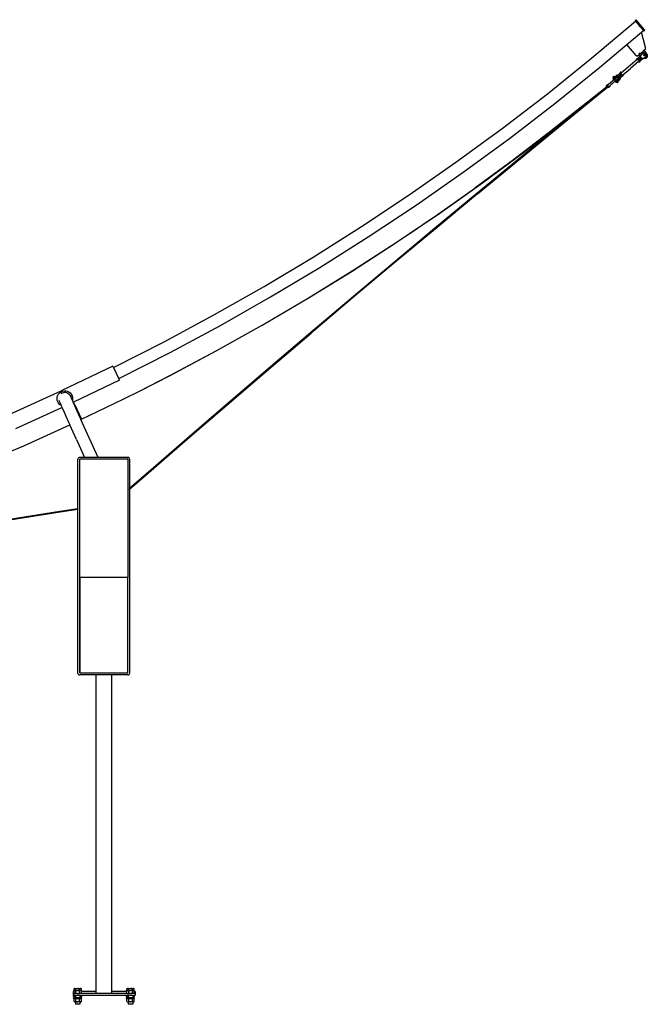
# Model space of a CAD drawing. Extents: x -130 to 110, y -97 to 93.
# Tile 5 of 5: x -12 to 110, y -97 to 93. Entities that reach past the tile are written whole.
import ezdxf

# ---------------------------------------------------------------- set-up
doc = ezdxf.new("R2010")
doc.units = 0
doc.header["$MEASUREMENT"] = 0
doc.layers.get('0').update_dxf_attribs({"linetype": 'CONTINUOUS'})

msp = doc.modelspace()

# ---------------------------------------------------------------- linework, layer by layer
for p, q in [((107.25, 93.07), (107.45, 93.23)), ((107.45, 93.23), (107.46, 93.21)), ((109.09, 91.28), (107.46, 93.21)), ((98.91, 85.84), (107.34, 92.96)), ((107.27, 93.05), (107.25, 93.07)), ((107.27, 93.05), (107.32, 92.99)), ((107.34, 92.96), (107.32, 92.99)), ((107.32, 92.99), (107.32, 92.99)), ((107.34, 92.96), (107.4, 92.9)), ((107.4, 92.9), (107.4, 92.89)), ((107.4, 92.89), (107.47, 92.81)), ((107.47, 92.81), (107.51, 92.77)), ((107.51, 92.77), (107.57, 92.7)), ((107.57, 92.7), (107.63, 92.62)), ((107.63, 92.62), (107.68, 92.56)), ((107.68, 92.56), (107.78, 92.45)), ((107.78, 92.45), (107.82, 92.4)), ((107.82, 92.4), (107.94, 92.25)), ((107.94, 92.25), (107.96, 92.23)), ((108.26, 91.88), (107.96, 92.23)), ((108.26, 91.88), (108.28, 91.86)), ((108.28, 91.86), (108.4, 91.71)), ((108.4, 91.71), (108.44, 91.67)), ((108.44, 91.67), (108.54, 91.55)), ((108.54, 91.55), (108.59, 91.49)), ((108.59, 91.49), (108.65, 91.41)), ((108.65, 91.41), (108.72, 91.34)), ((108.72, 91.34), (108.75, 91.3)), ((108.75, 91.3), (108.82, 91.22)), ((109.09, 91.28), (109.14, 91.22)), ((105.66, 88.46), (108.48, 90.83)), ((108.48, 90.83), (108.87, 91.16)), ((108.48, 90.82), (108.88, 91.15)), ((108.48, 90.82), (108.88, 91.15)), ((108.48, 90.82), (108.48, 90.83)), ((109.29, 87.84), (108.48, 90.82)), ((108.82, 91.22), (108.82, 91.21)), ((108.88, 91.15), (108.82, 91.21)), ((108.9, 91.12), (108.88, 91.15)), ((108.95, 91.06), (108.9, 91.12)), ((108.9, 91.12), (108.9, 91.12)), ((108.95, 91.06), (108.97, 91.04)), ((108.97, 91.04), (109.16, 91.2)), ((109.14, 91.22), (109.16, 91.2)), ((100.42, 84.01), (105.67, 88.45)), ((105.67, 88.45), (105.66, 88.46)), ((107.47, 86.32), (105.67, 88.45)), ((108.99, 87.29), (109.17, 87.45)), ((109.17, 87.45), (109.2, 87.47)), ((109.2, 87.47), (109.22, 87.5)), ((109.22, 87.5), (109.24, 87.53)), ((109.24, 87.53), (109.26, 87.56)), ((109.26, 87.56), (109.28, 87.59)), ((109.28, 87.59), (109.29, 87.63)), ((109.3, 87.8), (109.29, 87.84)), ((109.29, 87.63), (109.3, 87.66)), ((109.3, 87.77), (109.3, 87.8)), ((109.31, 87.73), (109.3, 87.77)), ((109.3, 87.69), (109.31, 87.73)), ((109.3, 87.66), (109.3, 87.69)), ((90.32, 78.93), (98.91, 85.84)), ((107.47, 86.32), (107.49, 86.3)), ((107.49, 86.3), (107.52, 86.28)), ((107.98, 85.88), (107.51, 85.69)), ((107.52, 85.68), (107.51, 85.69)), ((107.52, 86.28), (107.54, 86.26)), ((107.52, 85.68), (107.65, 85.52)), ((107.54, 86.26), (107.57, 86.25)), ((107.57, 86.25), (107.6, 86.24)), ((107.6, 86.24), (107.63, 86.24)), ((107.63, 86.24), (107.66, 86.24)), ((107.77, 85.62), (107.65, 85.52)), ((107.66, 86.24), (107.69, 86.24)), ((107.69, 86.24), (107.72, 86.25)), ((107.72, 86.25), (107.75, 86.26)), ((107.75, 86.26), (107.78, 86.27)), ((107.88, 85.71), (107.77, 85.62)), ((108.07, 85.26), (107.77, 85.62)), ((107.78, 86.27), (107.8, 86.29)), ((107.8, 86.29), (108.09, 86.53)), ((107.87, 85.69), (107.9, 85.71)), ((107.89, 85.72), (107.88, 85.71)), ((107.9, 85.71), (107.89, 85.72)), ((108.18, 85.38), (107.9, 85.71)), ((107.97, 85.77), (107.99, 85.79)), ((107.98, 85.96), (107.99, 85.97)), ((107.99, 85.95), (107.98, 85.96)), ((107.98, 85.87), (107.98, 85.88)), ((108, 85.88), (107.98, 85.88)), ((107.98, 85.87), (108.02, 85.82)), ((108, 85.98), (107.99, 85.97)), ((107.99, 85.95), (108.05, 85.88)), ((108.16, 86.11), (108, 85.98)), ((108.05, 85.89), (108, 85.98)), ((108.05, 85.87), (108, 85.88)), ((108.02, 85.82), (108.03, 85.82)), ((108.02, 85.82), (108.03, 85.81)), ((108.03, 85.81), (108.03, 85.81)), ((108.26, 85.54), (108.03, 85.81)), ((108.17, 86.63), (108.04, 86.79)), ((108.04, 85.83), (108.07, 85.85)), ((108.05, 85.89), (108.08, 85.86)), ((108.05, 85.89), (108.05, 85.89)), ((108.05, 85.88), (108.07, 85.86)), ((108.07, 85.85), (108.05, 85.87)), ((108.2, 86.66), (108.06, 86.82)), ((108.19, 86.65), (108.06, 86.81)), ((108.21, 86.66), (108.07, 86.82)), ((108.07, 85.86), (108.08, 85.85)), ((108.07, 85.85), (108.07, 85.85)), ((108.08, 85.86), (108.07, 85.86)), ((108.07, 85.85), (108.07, 85.86)), ((108.07, 85.86), (108.08, 85.86)), ((108.08, 85.85), (108.07, 85.85)), ((108.07, 85.85), (108.07, 85.85)), ((108.21, 86.67), (108.08, 86.83)), ((108.09, 85.86), (108.08, 85.86)), ((108.08, 85.86), (108.08, 85.86)), ((108.08, 85.86), (108.08, 85.85)), ((108.08, 85.86), (108.08, 85.86)), ((108.08, 85.85), (108.08, 85.85)), ((108.08, 85.85), (108.09, 85.84)), ((108.09, 85.84), (108.08, 85.85)), ((108.08, 85.82), (108.08, 85.82)), ((108.17, 86.6), (108.09, 86.53)), ((108.33, 86.24), (108.09, 86.53)), ((108.09, 86.53), (108.09, 86.53)), ((108.09, 85.84), (108.1, 85.83)), ((108.09, 85.83), (108.09, 85.83)), ((108.09, 85.79), (108.1, 85.79)), ((108.1, 85.83), (108.1, 85.83)), ((108.1, 85.83), (108.1, 85.83)), ((108.12, 85.81), (108.1, 85.83)), ((108.11, 85.8), (108.11, 85.81)), ((108.16, 85.77), (108.12, 85.81)), ((108.16, 85.76), (108.12, 85.81)), ((108.22, 86.67), (108.15, 86.62)), ((108.15, 86.62), (108.15, 86.62)), ((108.16, 86.11), (108.17, 86.12)), ((108.24, 86.05), (108.16, 86.11)), ((108.23, 85.71), (108.16, 85.77)), ((108.16, 85.76), (108.18, 85.73)), ((108.16, 85.72), (108.16, 85.71)), ((108.17, 86.12), (108.18, 86.13)), ((108.17, 85.73), (108.18, 85.73)), ((108.19, 86.12), (108.18, 86.13)), ((108.18, 85.73), (108.18, 85.73)), ((108.18, 85.73), (108.21, 85.69)), ((108.25, 86.05), (108.19, 86.12)), ((108.19, 85.67), (108.2, 85.67)), ((108.22, 85.68), (108.21, 85.69)), ((108.27, 85.62), (108.21, 85.69)), ((108.21, 85.69), (108.21, 85.69)), ((108.22, 86.67), (108.22, 86.67)), ((108.31, 86.72), (108.23, 86.66)), ((108.23, 85.71), (108.39, 85.84)), ((108.28, 85.62), (108.23, 85.71)), ((108.26, 86.02), (108.24, 86.05)), ((108.27, 86.02), (108.25, 86.05)), ((108.25, 85.64), (108.25, 85.65)), ((108.26, 86.02), (108.27, 86.02)), ((108.27, 86.02), (108.26, 86.02)), ((108.26, 85.59), (108.27, 85.58)), ((108.29, 85.51), (108.26, 85.54)), ((108.27, 86.02), (108.33, 86.08)), ((108.27, 86.02), (108.27, 86.02)), ((108.29, 86), (108.27, 86.02)), ((108.27, 86.02), (108.27, 86.02)), ((108.27, 86.02), (108.27, 86.02)), ((108.27, 86.02), (108.29, 86)), ((108.27, 85.62), (108.29, 85.61)), ((108.32, 85.57), (108.28, 85.62)), ((108.29, 85.6), (108.28, 85.6)), ((108.31, 86.22), (108.29, 86.19)), ((108.29, 86.19), (108.3, 86.14)), ((108.29, 85.99), (108.29, 86)), ((108.29, 85.99), (108.34, 85.92)), ((108.31, 85.97), (108.29, 85.99)), ((108.29, 85.61), (108.32, 85.57)), ((108.3, 85.55), (108.29, 85.55)), ((108.3, 86.14), (108.32, 86.09)), ((108.31, 86.72), (108.76, 87.1)), ((108.31, 86.72), (108.53, 86.47)), ((108.31, 86.72), (108.31, 86.72)), ((108.33, 86.24), (108.31, 86.22)), ((108.31, 85.97), (108.31, 85.97)), ((108.35, 85.93), (108.31, 85.97)), ((108.31, 85.57), (108.31, 85.57)), ((108.32, 86.09), (108.33, 86.08)), ((108.32, 85.57), (108.32, 85.57)), ((108.33, 85.56), (108.32, 85.57)), ((108.53, 86.47), (108.33, 86.24)), ((108.33, 86.08), (108.61, 85.74)), ((108.33, 85.56), (108.33, 85.56)), ((108.33, 85.55), (108.33, 85.56)), ((108.33, 85.55), (108.34, 85.55)), ((108.34, 85.54), (108.33, 85.54)), ((108.34, 85.92), (108.39, 85.84)), ((108.34, 85.55), (108.34, 85.54)), ((108.34, 85.54), (108.35, 85.53)), ((108.35, 85.53), (108.34, 85.54)), ((108.37, 85.9), (108.35, 85.93)), ((108.35, 85.53), (108.36, 85.53)), ((108.36, 85.53), (108.36, 85.53)), ((108.37, 85.53), (108.36, 85.53)), ((108.37, 85.9), (108.41, 85.85)), ((108.39, 85.84), (108.47, 85.78)), ((108.45, 85.81), (108.41, 85.85)), ((108.45, 85.81), (108.45, 85.81)), ((108.45, 85.8), (108.45, 85.81)), ((108.47, 85.78), (108.45, 85.8)), ((108.62, 85.57), (108.46, 85.44)), ((108.48, 85.77), (108.47, 85.78)), ((108.47, 85.78), (108.51, 85.74)), ((108.48, 85.77), (108.48, 85.77)), ((108.51, 85.74), (108.48, 85.77)), ((108.52, 85.72), (108.51, 85.74)), ((108.53, 85.71), (108.52, 85.72)), ((108.75, 86.72), (108.53, 86.47)), ((108.55, 85.69), (108.53, 85.71)), ((108.53, 85.71), (108.54, 85.69)), ((108.55, 85.69), (108.54, 85.69)), ((108.61, 85.74), (108.55, 85.69)), ((108.55, 85.69), (108.55, 85.69)), ((108.55, 85.69), (108.55, 85.69)), ((108.57, 85.66), (108.55, 85.69)), ((108.57, 85.65), (108.55, 85.69)), ((108.55, 85.69), (108.55, 85.69)), ((108.55, 85.69), (108.55, 85.69)), ((108.57, 85.66), (108.61, 85.62)), ((108.62, 85.57), (108.57, 85.65)), ((108.61, 85.74), (108.62, 85.73)), ((108.63, 85.59), (108.61, 85.62)), ((108.62, 85.73), (108.67, 85.7)), ((108.63, 85.58), (108.62, 85.57)), ((108.63, 85.59), (108.64, 85.58)), ((108.64, 85.58), (108.63, 85.58)), ((108.67, 85.7), (108.72, 85.69)), ((108.72, 85.84), (108.72, 85.84)), ((108.72, 85.69), (108.75, 85.7)), ((108.73, 85.84), (108.73, 85.84)), ((108.82, 86.77), (108.75, 86.72)), ((108.75, 85.7), (108.81, 85.74)), ((108.84, 87.17), (108.76, 87.1)), ((109.04, 86.77), (108.76, 87.1)), ((108.76, 87.1), (108.76, 87.1)), ((108.86, 85.77), (108.81, 85.74)), ((108.92, 86.79), (108.82, 86.77)), ((108.83, 87.18), (108.89, 87.24)), ((108.83, 87.18), (108.83, 87.18)), ((108.9, 85.75), (108.86, 85.77)), ((108.87, 85.77), (108.86, 85.77)), ((108.93, 85.8), (108.87, 85.77)), ((108.89, 87.24), (108.9, 87.24)), ((108.99, 85.73), (108.9, 85.75)), ((108.91, 87.23), (108.97, 87.28)), ((108.91, 86.47), (108.93, 86.5)), ((108.91, 86.43), (108.91, 86.47)), ((108.92, 86.39), (108.91, 86.43)), ((109.02, 86.78), (108.92, 86.79)), ((108.93, 86.35), (108.92, 86.39)), ((108.95, 86.53), (108.93, 86.5)), ((108.96, 86.32), (108.93, 86.35)), ((108.93, 85.8), (109.28, 86.02)), ((108.95, 86.53), (108.98, 86.54)), ((108.95, 86.07), (108.95, 86.07)), ((108.99, 86.29), (108.96, 86.32)), ((108.97, 87.28), (108.98, 87.29)), ((108.98, 87.29), (108.99, 87.29)), ((108.98, 86.54), (109.01, 86.55)), ((108.99, 87.29), (109.43, 86.76)), ((109.02, 86.27), (108.99, 86.29)), ((109.07, 85.72), (108.99, 85.73)), ((109.01, 86.55), (109.05, 86.55)), ((109.01, 86.13), (109.01, 86.13)), ((109.04, 86.77), (109.02, 86.78)), ((109.06, 86.25), (109.02, 86.27)), ((109.04, 86.77), (109.04, 86.77)), ((109.05, 86.77), (109.04, 86.77)), ((109.12, 86.74), (109.05, 86.77)), ((109.05, 86.55), (109.08, 86.53)), ((109.1, 86.25), (109.06, 86.25)), ((109.16, 85.72), (109.07, 85.72)), ((109.08, 86.53), (109.12, 86.51)), ((109.13, 86.26), (109.1, 86.25)), ((109.21, 86.69), (109.12, 86.74)), ((109.12, 86.51), (109.15, 86.48)), ((109.13, 86.26), (109.16, 86.27)), ((109.15, 86.48), (109.17, 86.45)), ((109.18, 86.3), (109.16, 86.27)), ((109.16, 86.27), (109.16, 86.27)), ((109.24, 85.73), (109.16, 85.72)), ((109.17, 86.45), (109.19, 86.41)), ((109.19, 86.33), (109.18, 86.3)), ((109.19, 86.41), (109.2, 86.37)), ((109.2, 86.37), (109.19, 86.33)), ((109.26, 86.64), (109.21, 86.69)), ((109.31, 85.76), (109.24, 85.73)), ((109.26, 86.64), (109.3, 86.6)), ((109.32, 86.04), (109.28, 86.02)), ((109.3, 86.6), (109.32, 86.57)), ((109.38, 85.79), (109.31, 85.76)), ((109.32, 86.57), (109.32, 86.57)), ((109.34, 86.54), (109.32, 86.57)), ((109.35, 86.07), (109.32, 86.05)), ((109.32, 86.04), (109.32, 86.05)), ((109.34, 86.54), (109.36, 86.51)), ((109.35, 86.08), (109.36, 86.09)), ((109.35, 86.08), (109.35, 86.07)), ((109.36, 86.51), (109.37, 86.48)), ((109.38, 86.11), (109.36, 86.09)), ((109.38, 86.46), (109.37, 86.48)), ((109.38, 86.46), (109.4, 86.41)), ((109.38, 86.46), (109.38, 86.46)), ((109.39, 86.14), (109.38, 86.11)), ((109.44, 85.84), (109.38, 85.79)), ((109.39, 86.14), (109.41, 86.19)), ((109.42, 86.3), (109.4, 86.41)), ((109.41, 86.2), (109.42, 86.3)), ((109.41, 86.2), (109.41, 86.19)), ((109.43, 86.76), (109.48, 86.69)), ((109.49, 85.89), (109.44, 85.84)), ((109.48, 86.69), (109.53, 86.61)), ((109.54, 85.95), (109.49, 85.89)), ((109.53, 86.61), (109.57, 86.52)), ((109.58, 86.02), (109.54, 85.95)), ((109.57, 86.52), (109.6, 86.44)), ((109.6, 86.09), (109.58, 86.02)), ((109.6, 86.44), (109.62, 86.35)), ((109.62, 86.17), (109.6, 86.09)), ((109.62, 86.35), (109.62, 86.26)), ((109.62, 86.26), (109.62, 86.17)), ((91.79, 77.06), (100.42, 84.01)), ((107.65, 85.52), (104.61, 82.95)), ((104.92, 82.6), (106.37, 83.83)), ((104.92, 82.59), (106.38, 83.82)), ((106.37, 83.83), (106.37, 83.83)), ((106.38, 83.82), (106.37, 83.83)), ((106.38, 83.83), (106.37, 83.83)), ((107.94, 85.15), (106.38, 83.83)), ((106.38, 83.82), (106.38, 83.83)), ((107.95, 85.16), (107.94, 85.15)), ((107.95, 85.16), (108.07, 85.26)), ((107.95, 85.16), (108.08, 85.01)), ((108.18, 85.36), (108.07, 85.26)), ((108.09, 85), (108.08, 85.01)), ((108.09, 85), (108.36, 85.42)), ((108.18, 85.38), (108.17, 85.36)), ((108.19, 85.37), (108.18, 85.38)), ((108.18, 85.36), (108.19, 85.37)), ((108.29, 85.51), (108.29, 85.5)), ((108.3, 85.49), (108.29, 85.5)), ((108.3, 85.49), (108.3, 85.49)), ((108.3, 85.49), (108.31, 85.48)), ((108.32, 85.5), (108.31, 85.48)), ((108.35, 85.43), (108.31, 85.48)), ((108.35, 85.52), (108.33, 85.5)), ((108.35, 85.53), (108.35, 85.53)), ((108.36, 85.52), (108.35, 85.53)), ((108.35, 85.52), (108.35, 85.53)), ((108.36, 85.5), (108.35, 85.52)), ((108.36, 85.52), (108.35, 85.52)), ((108.36, 85.42), (108.35, 85.43)), ((108.36, 85.52), (108.36, 85.53)), ((108.36, 85.53), (108.36, 85.53)), ((108.36, 85.53), (108.39, 85.5)), ((108.36, 85.53), (108.36, 85.52)), ((108.36, 85.52), (108.38, 85.5)), ((108.37, 85.45), (108.36, 85.5)), ((108.36, 85.42), (108.37, 85.45)), ((108.38, 85.5), (108.44, 85.43)), ((108.39, 85.5), (108.46, 85.44)), ((108.44, 85.43), (108.45, 85.42)), ((108.46, 85.44), (108.45, 85.42)), ((108.45, 85.42), (108.45, 85.42)), ((102.96, 81.87), (102.97, 81.87)), ((103.08, 81.72), (102.96, 81.87)), ((102.99, 81.9), (102.97, 81.87)), ((102.99, 82.15), (102.98, 82.14)), ((102.98, 82.14), (102.98, 82.14)), ((103.1, 81.99), (102.98, 82.14)), ((103.16, 82.29), (102.99, 82.15)), ((102.99, 81.9), (103.1, 81.99)), ((103.09, 81.73), (103.12, 81.75)), ((103.22, 82.09), (103.1, 81.99)), ((103.12, 81.75), (103.23, 81.84)), ((103.17, 82.3), (103.16, 82.29)), ((103.17, 82.3), (103.17, 82.3)), ((103.3, 82.15), (103.17, 82.3)), ((103.22, 82.09), (103.3, 82.15)), ((103.34, 81.94), (103.22, 82.09)), ((103.26, 81.87), (103.23, 81.85)), ((103.23, 81.84), (103.23, 81.85)), ((103.34, 81.71), (103.23, 81.84)), ((103.26, 81.87), (103.28, 81.88)), ((103.28, 81.88), (103.3, 81.9)), ((103.3, 82.15), (103.73, 82.51)), ((103.3, 81.9), (103.33, 81.92)), ((103.33, 81.92), (103.34, 81.94)), ((103.34, 81.94), (103.35, 81.95)), ((103.45, 81.81), (103.34, 81.71)), ((103.42, 82), (103.35, 81.95)), ((103.79, 82.32), (103.42, 82.01)), ((103.42, 82), (103.42, 82.01)), ((103.53, 81.88), (103.42, 82.01)), ((103.53, 81.88), (103.45, 81.81)), ((103.58, 81.92), (103.53, 81.88)), ((103.58, 81.92), (103.68, 82)), ((103.58, 81.92), (103.58, 81.92)), ((103.73, 82.05), (103.68, 82)), ((103.72, 82.02), (103.71, 82.01)), ((103.73, 82.51), (103.77, 82.55)), ((103.73, 82.51), (104.36, 81.76)), ((103.75, 82.06), (103.73, 82.05)), ((103.79, 82.09), (103.75, 82.07)), ((103.75, 82.07), (103.75, 82.06)), ((103.77, 82.55), (103.78, 82.56)), ((103.77, 81.7), (103.93, 81.83)), ((103.96, 82.35), (103.78, 82.56)), ((103.79, 82.32), (104.18, 81.86)), ((103.82, 82.1), (103.79, 82.09)), ((104.18, 81.86), (103.81, 81.55)), ((103.86, 82.11), (103.82, 82.1)), ((103.9, 82.1), (103.86, 82.11)), ((103.94, 82.08), (103.9, 82.1)), ((103.91, 81.82), (103.95, 81.85)), ((103.94, 82.54), (103.92, 82.53)), ((103.93, 82.52), (103.92, 82.53)), ((103.92, 82.53), (103.92, 82.53)), ((103.93, 82.52), (103.95, 82.49)), ((103.95, 81.85), (103.93, 81.83)), ((104.1, 82.68), (103.94, 82.54)), ((103.99, 82.46), (103.94, 82.54)), ((103.96, 82.06), (103.94, 82.08)), ((103.94, 81.4), (104.36, 81.76)), ((103.99, 82.45), (103.95, 82.49)), ((103.95, 82.49), (103.95, 82.49)), ((103.95, 81.85), (103.97, 81.87)), ((103.96, 82.35), (104.02, 82.41)), ((103.96, 82.35), (103.96, 82.35)), ((103.96, 82.35), (104.2, 82.07)), ((103.99, 82.02), (103.96, 82.06)), ((103.97, 81.87), (103.99, 81.91)), ((104.01, 82.42), (103.99, 82.46)), ((104.01, 82.42), (103.99, 82.45)), ((104, 81.99), (103.99, 82.02)), ((103.99, 81.91), (104, 81.95)), ((104, 81.95), (104, 81.99)), ((104.01, 82.42), (104.01, 82.42)), ((104.01, 82.42), (104.01, 82.42)), ((104.01, 82.42), (104.02, 82.41)), ((104.02, 82.41), (104.03, 82.4)), ((104.02, 82.41), (104.02, 82.41)), ((104.03, 82.4), (104.03, 82.4)), ((104.03, 82.4), (104.03, 82.39)), ((104.04, 82.39), (104.03, 82.39)), ((104.09, 82.33), (104.04, 82.39)), ((104.09, 82.33), (104.04, 82.39)), ((104.17, 82.27), (104.09, 82.33)), ((104.09, 82.32), (104.09, 82.33)), ((104.13, 82.28), (104.09, 82.32)), ((104.11, 82.69), (104.1, 82.68)), ((104.1, 82.68), (104.17, 82.62)), ((104.12, 82.68), (104.11, 82.69)), ((104.11, 82.69), (104.11, 82.69)), ((104.18, 82.61), (104.12, 82.68)), ((104.15, 82.26), (104.13, 82.28)), ((104.21, 82.19), (104.15, 82.26)), ((104.17, 82.62), (104.2, 82.58)), ((104.33, 82.4), (104.17, 82.27)), ((104.22, 82.19), (104.17, 82.27)), ((104.19, 82.67), (104.18, 82.65)), ((104.18, 82.65), (104.18, 82.62)), ((104.18, 82.62), (104.2, 82.59)), ((104.18, 82.61), (104.2, 82.59)), ((104.47, 83.12), (104.19, 82.67)), ((104.2, 82.66), (104.19, 82.67)), ((104.25, 82.6), (104.2, 82.66)), ((104.2, 82.59), (104.22, 82.58)), ((104.21, 82.58), (104.2, 82.59)), ((104.2, 82.59), (104.2, 82.59)), ((104.2, 82.58), (104.2, 82.59)), ((104.2, 82.57), (104.2, 82.58)), ((104.2, 82.58), (104.22, 82.57)), ((104.22, 82.04), (104.2, 82.07)), ((104.21, 82.58), (104.22, 82.57)), ((104.21, 82.56), (104.22, 82.57)), ((104.24, 82.16), (104.21, 82.19)), ((104.22, 82.57), (104.23, 82.58)), ((104.22, 82.57), (104.22, 82.56)), ((104.22, 82.56), (104.22, 82.57)), ((104.22, 82.57), (104.22, 82.57)), ((104.22, 82.57), (104.22, 82.57)), ((104.23, 82.56), (104.22, 82.56)), ((104.27, 82.12), (104.22, 82.19)), ((104.22, 82.04), (104.24, 82.02)), ((104.23, 82.56), (104.24, 82.54)), ((104.24, 82.59), (104.25, 82.6)), ((104.24, 82.58), (104.24, 82.58)), ((104.24, 82.54), (104.26, 82.52)), ((104.24, 82.16), (104.24, 82.16)), ((104.27, 82.12), (104.24, 82.16)), ((104.24, 82.02), (104.31, 82.07)), ((104.24, 82.02), (104.24, 82.02)), ((104.42, 81.81), (104.24, 82.02)), ((104.53, 82.26), (104.25, 82.6)), ((104.26, 82.57), (104.26, 82.57)), ((104.26, 82.52), (104.28, 82.49)), ((104.32, 82.45), (104.26, 82.52)), ((104.29, 82.09), (104.27, 82.12)), ((104.29, 82.09), (104.27, 82.12)), ((104.28, 82.54), (104.28, 82.54)), ((104.28, 82.49), (104.33, 82.4)), ((104.29, 82.09), (104.29, 82.09)), ((104.29, 82.09), (104.29, 82.09)), ((104.31, 82.07), (104.29, 82.09)), ((104.31, 82.07), (104.29, 82.09)), ((104.31, 82.5), (104.31, 82.51)), ((104.31, 82.07), (104.31, 82.06)), ((104.31, 82.07), (104.31, 82.07)), ((104.32, 82.06), (104.31, 82.07)), ((104.31, 82.06), (104.35, 82.02)), ((104.32, 82.45), (104.34, 82.42)), ((104.4, 82), (104.32, 82.06)), ((104.33, 82.4), (104.4, 82.34)), ((104.34, 82.46), (104.34, 82.47)), ((104.34, 82.42), (104.35, 82.41)), ((104.35, 82.41), (104.4, 82.36)), ((104.37, 81.99), (104.35, 82.02)), ((104.36, 81.76), (104.41, 81.8)), ((104.38, 82.76), (104.37, 82.74)), ((104.37, 82.74), (104.39, 82.72)), ((104.37, 81.99), (104.38, 81.98)), ((104.4, 82.77), (104.38, 82.76)), ((104.38, 81.99), (104.4, 82)), ((104.38, 81.98), (104.38, 81.99)), ((104.39, 82.72), (104.4, 82.73)), ((104.4, 82.71), (104.39, 82.72)), ((104.4, 82.77), (104.43, 82.79)), ((104.4, 82.71), (104.4, 82.7)), ((104.63, 82.43), (104.4, 82.7)), ((104.4, 82.36), (104.4, 82.35)), ((104.4, 82.35), (104.43, 82.32)), ((104.4, 82.34), (104.46, 82.29)), ((104.4, 82), (104.56, 82.13)), ((104.42, 81.81), (104.41, 81.8)), ((104.49, 82.85), (104.43, 82.8)), ((104.43, 82.8), (104.43, 82.79)), ((104.43, 82.32), (104.46, 82.29)), ((104.45, 82.34), (104.45, 82.34)), ((104.46, 82.28), (104.46, 82.29)), ((104.46, 82.28), (104.48, 82.26)), ((104.48, 82.26), (104.46, 82.28)), ((104.48, 83.1), (104.47, 83.12)), ((104.48, 82.25), (104.47, 82.26)), ((104.51, 83.07), (104.48, 83.1)), ((104.48, 82.3), (104.48, 82.31)), ((104.48, 82.3), (104.48, 82.3)), ((104.48, 82.26), (104.48, 82.26)), ((104.48, 82.25), (104.48, 82.26)), ((104.48, 82.26), (104.48, 82.26)), ((104.48, 82.26), (104.49, 82.25)), ((104.49, 82.25), (104.48, 82.25)), ((104.48, 82.25), (104.5, 82.23)), ((104.61, 82.95), (104.49, 82.85)), ((104.79, 82.49), (104.49, 82.85)), ((104.49, 82.26), (104.49, 82.25)), ((104.49, 82.25), (104.5, 82.24)), ((104.49, 82.25), (104.49, 82.25)), ((104.49, 82.25), (104.5, 82.24)), ((104.5, 82.24), (104.53, 82.26)), ((104.5, 82.24), (104.51, 82.23)), ((104.51, 82.23), (104.5, 82.24)), ((104.5, 82.24), (104.5, 82.24)), ((104.5, 82.23), (104.5, 82.24)), ((104.51, 82.22), (104.5, 82.23)), ((104.5, 82.23), (104.5, 82.23)), ((104.55, 83.02), (104.51, 83.07)), ((104.51, 82.23), (104.55, 82.22)), ((104.51, 82.23), (104.57, 82.16)), ((104.51, 82.22), (104.56, 82.13)), ((104.55, 82.23), (104.53, 82.26)), ((104.55, 83.02), (104.61, 82.95)), ((104.55, 82.22), (104.56, 82.23)), ((104.56, 82.23), (104.55, 82.23)), ((104.56, 82.23), (105.05, 82.43)), ((104.56, 82.13), (104.57, 82.14)), ((104.57, 82.16), (104.57, 82.15)), ((104.57, 82.14), (104.57, 82.15)), ((104.63, 82.43), (104.65, 82.4)), ((104.66, 82.4), (104.65, 82.4)), ((104.66, 82.4), (104.67, 82.39)), ((104.67, 82.39), (104.68, 82.4)), ((104.79, 82.49), (104.68, 82.4)), ((104.79, 82.49), (104.91, 82.59)), ((104.92, 82.6), (104.91, 82.59)), ((104.91, 82.59), (104.92, 82.59)), ((104.97, 82.53), (104.92, 82.59)), ((105.01, 82.47), (104.97, 82.53)), ((105.04, 82.44), (105.01, 82.47)), ((105.05, 82.43), (105.04, 82.44)), ((101.73, 80.2), (91.07, 71.75)), ((93.99, 73.97), (101.73, 80.2)), ((101.21, 79.78), (101.73, 80.2)), ((101.87, 80.11), (101.31, 79.66)), ((101.31, 79.66), (101.87, 80.11)), ((101.73, 80.2), (101.77, 80.24)), ((101.75, 80.44), (101.76, 80.52)), ((101.75, 80.36), (101.75, 80.44)), ((101.78, 80.28), (101.75, 80.36)), ((101.76, 80.52), (101.8, 80.59)), ((101.8, 80.26), (101.77, 80.24)), ((101.8, 80.26), (101.78, 80.28)), ((101.8, 80.59), (101.85, 80.66)), ((101.89, 80.34), (101.8, 80.27)), ((101.8, 80.27), (101.8, 80.26)), ((101.85, 80.66), (101.92, 80.7)), ((101.92, 80.15), (101.87, 80.11)), ((101.87, 80.11), (101.87, 80.11)), ((101.99, 80.21), (101.89, 80.34)), ((101.9, 80.43), (101.91, 80.47)), ((101.9, 80.39), (101.9, 80.43)), ((101.92, 80.35), (101.9, 80.39)), ((101.91, 80.47), (101.93, 80.51)), ((101.92, 80.48), (101.91, 80.44)), ((101.91, 80.44), (101.91, 80.4)), ((101.91, 80.4), (101.93, 80.37)), ((101.92, 80.7), (101.99, 80.73)), ((101.94, 80.51), (101.92, 80.48)), ((101.94, 80.32), (101.92, 80.35)), ((101.92, 80.15), (101.99, 80.21)), ((101.96, 80.13), (101.92, 80.15)), ((101.93, 80.51), (101.95, 80.54)), ((101.93, 80.37), (101.95, 80.33)), ((101.96, 80.54), (101.94, 80.51)), ((101.97, 80.3), (101.94, 80.32)), ((101.95, 80.54), (101.99, 80.56)), ((101.95, 80.33), (101.98, 80.31)), ((101.99, 80.56), (101.96, 80.54)), ((102.04, 80.12), (101.96, 80.13)), ((102.01, 80.28), (101.97, 80.3)), ((101.98, 80.31), (102.01, 80.29)), ((101.99, 80.73), (102.07, 80.73)), ((101.99, 80.56), (102.16, 80.71)), ((101.99, 80.56), (101.99, 80.56)), ((102.01, 80.29), (102.05, 80.28)), ((102.05, 80.27), (102.01, 80.28)), ((102.12, 80.12), (102.04, 80.12)), ((102.05, 80.28), (102.05, 80.28)), ((102.05, 80.28), (102.09, 80.28)), ((102.09, 80.27), (102.05, 80.27)), ((102.07, 80.73), (102.15, 80.72)), ((102.09, 80.28), (102.12, 80.3)), ((102.12, 80.3), (102.09, 80.28)), ((102.12, 80.29), (102.09, 80.27)), ((102.09, 80.28), (102.09, 80.28)), ((102.12, 80.3), (102.16, 80.32)), ((102.16, 80.32), (102.12, 80.3)), ((102.16, 80.31), (102.12, 80.29)), ((102.12, 80.3), (102.12, 80.3)), ((102.2, 80.15), (102.12, 80.12)), ((102.15, 80.72), (102.16, 80.71)), ((103.31, 81.69), (102.16, 80.71)), ((102.18, 80.34), (102.16, 80.31)), ((102.18, 80.34), (102.16, 80.32)), ((102.16, 80.32), (102.16, 80.32)), ((102.16, 80.32), (102.16, 80.32)), ((102.18, 80.34), (102.36, 80.49)), ((102.18, 80.34), (102.18, 80.34)), ((102.26, 80.19), (102.2, 80.15)), ((102.32, 80.25), (102.26, 80.19)), ((102.35, 80.33), (102.32, 80.25)), ((102.37, 80.41), (102.35, 80.33)), ((102.36, 80.49), (103.53, 81.49)), ((102.36, 80.49), (103.5, 81.47)), ((102.36, 80.49), (102.37, 80.41)), ((102.36, 80.49), (102.36, 80.49)), ((103.09, 81.73), (103.08, 81.72)), ((103.31, 81.69), (103.34, 81.71)), ((103.31, 81.69), (103.31, 81.69)), ((103.34, 81.71), (103.34, 81.71)), ((103.47, 81.26), (103.48, 81.27)), ((103.6, 81.11), (103.47, 81.26)), ((103.48, 81.27), (103.62, 81.38)), ((103.53, 81.49), (103.5, 81.47)), ((103.72, 81.65), (103.53, 81.49)), ((103.62, 81.38), (103.53, 81.49)), ((103.61, 81.12), (103.6, 81.11)), ((103.73, 81.22), (103.61, 81.12)), ((103.73, 81.48), (103.62, 81.38)), ((103.65, 81.15), (103.66, 81.15)), ((103.74, 81.04), (103.65, 81.15)), ((103.75, 81.23), (103.66, 81.15)), ((103.72, 81.66), (103.71, 81.67)), ((103.77, 81.7), (103.72, 81.65)), ((103.81, 81.55), (103.72, 81.65)), ((103.81, 81.55), (103.73, 81.48)), ((103.86, 81.33), (103.73, 81.48)), ((103.73, 81.22), (103.74, 81.23)), ((103.74, 81.23), (103.75, 81.24)), ((103.75, 81.23), (103.74, 81.23)), ((103.75, 81.05), (103.74, 81.04)), ((103.94, 81.39), (103.75, 81.23)), ((103.75, 81.24), (103.84, 81.32)), ((103.8, 81.09), (103.75, 81.05)), ((103.8, 81.09), (103.84, 81.12)), ((103.84, 81.32), (103.86, 81.33)), ((104.07, 81.32), (103.84, 81.12)), ((103.93, 81.4), (103.86, 81.34)), ((103.86, 81.34), (103.86, 81.33)), ((103.93, 81.4), (103.94, 81.4)), ((103.94, 81.39), (103.98, 81.43)), ((103.94, 81.39), (103.94, 81.4)), ((103.98, 81.43), (104.01, 81.45)), ((104.03, 81.47), (104.01, 81.45)), ((104.04, 81.47), (104.03, 81.47)), ((104.13, 81.37), (104.04, 81.47)), ((104.07, 81.32), (104.1, 81.35)), ((104.1, 81.35), (104.12, 81.36)), ((104.12, 81.36), (104.13, 81.37)), ((81.57, 72.21), (90.32, 78.93)), ((101.09, 79.69), (93.4, 73.43)), ((93.5, 73.3), (101.31, 79.66)), ((101.21, 79.78), (101.09, 79.69)), ((83, 70.31), (91.79, 77.06)), ((85.01, 66.56), (93.4, 73.43)), ((85.11, 66.43), (93.5, 73.3)), ((85.97, 67.78), (93.99, 73.97)), ((93.99, 73.98), (91.07, 71.75)), ((72.67, 65.7), (81.57, 72.21)), ((91.07, 71.75), (83.76, 66.16)), ((74.05, 63.77), (83, 70.31)), ((76.73, 59.74), (85.01, 66.56)), ((77.81, 61.75), (85.97, 67.78)), ((85.97, 67.78), (83.76, 66.16)), ((63.63, 59.4), (72.67, 65.7)), ((83.76, 66.16), (76.33, 60.72)), ((76.83, 59.6), (85.11, 66.43)), ((64.96, 57.43), (74.05, 63.77)), ((69.54, 55.9), (77.81, 61.75)), ((76.33, 60.72), (77.81, 61.76)), ((54.44, 53.3), (63.63, 59.4)), ((68.55, 52.96), (76.73, 59.74)), ((76.83, 59.6), (68.64, 52.82)), ((68.82, 55.42), (76.33, 60.72)), ((55.73, 51.31), (64.96, 57.43)), ((61.13, 50.23), (68.82, 55.42)), ((61.14, 50.22), (69.54, 55.9)), ((68.82, 55.42), (69.53, 55.9)), ((45.11, 47.42), (54.44, 53.3)), ((60.47, 46.22), (68.55, 52.96)), ((68.64, 52.82), (60.56, 46.09)), ((46.36, 45.39), (55.73, 51.31)), ((52.61, 44.72), (61.13, 50.23)), ((52.62, 44.71), (61.14, 50.22)), ((35.66, 41.75), (45.11, 47.42)), ((52.5, 39.53), (60.47, 46.22)), ((60.56, 46.09), (52.59, 39.4)), ((36.85, 39.7), (46.36, 45.39)), ((43.98, 39.4), (52.61, 44.72)), ((43.99, 39.39), (52.62, 44.71)), ((26.07, 36.3), (35.66, 41.75)), ((27.22, 34.22), (36.85, 39.7)), ((35.25, 34.26), (43.98, 39.4)), ((35.25, 34.25), (43.99, 39.39)), ((44.64, 32.89), (52.45, 39.49)), ((52.59, 39.4), (44.72, 32.75)), ((52.45, 39.49), (52.5, 39.53)), ((16.36, 31.07), (26.07, 36.3)), ((17.46, 28.97), (27.22, 34.22)), ((26.4, 29.3), (35.25, 34.26)), ((26.4, 29.3), (35.25, 34.25)), ((36.88, 26.3), (44.64, 32.89)), ((36.96, 26.16), (44.72, 32.75)), ((6.53, 26.07), (16.36, 31.07)), ((7.59, 23.94), (17.46, 28.97)), ((17.45, 24.53), (26.4, 29.3)), ((17.46, 24.53), (26.4, 29.3)), ((6.39, 26.36), (-3.54, 21.59)), ((6.53, 26.07), (6.39, 26.36)), ((6.53, 26.07), (7.56, 23.93)), ((29.23, 19.75), (36.88, 26.3)), ((29.31, 19.61), (36.96, 26.16)), ((7.7, 23.64), (-1.18, 19.38)), ((7.56, 23.93), (7.59, 23.94)), ((7.7, 23.64), (7.56, 23.93)), ((11.55, 21.53), (17.45, 24.53)), ((11.55, 21.53), (17.46, 24.53)), ((-13.58, 17.04), (-3.54, 21.58)), ((-4.14, 20.85), (-3.96, 21.09)), ((-3.96, 21.09), (-3.75, 21.29)), ((-3.75, 21.29), (-3.49, 21.44)), ((-3.36, 21.15), (-3.56, 21.03)), ((-3.54, 21.59), (-3.54, 21.58)), ((-3.54, 21.59), (-3.54, 21.59)), ((-3.49, 21.44), (-3.21, 21.54)), ((-3.14, 21.23), (-3.36, 21.15)), ((-3.21, 21.54), (-2.92, 21.58)), ((-3.14, 21.23), (-3.13, 21.23)), ((-2.91, 21.26), (-3.13, 21.23)), ((-2.92, 21.58), (-2.63, 21.57)), ((-2.67, 21.25), (-2.91, 21.26)), ((-2.45, 21.19), (-2.67, 21.25)), ((-2.63, 21.57), (-2.34, 21.49)), ((-2.24, 21.09), (-2.45, 21.19)), ((-2.34, 21.49), (-2.07, 21.37)), ((-2.05, 20.95), (-2.24, 21.09)), ((-2.07, 21.37), (-1.84, 21.19)), ((-1.9, 20.78), (-2.05, 20.95)), ((-1.84, 21.19), (-1.64, 20.97)), ((-1.64, 20.97), (-1.49, 20.72)), ((8.41, 19.95), (11.55, 21.53)), ((-4.36, 20.01), (-4.34, 20.3)), ((-4.31, 19.71), (-4.36, 20.01)), ((-4.31, 19.71), (-4.36, 19.84)), ((-4.34, 20.3), (-4.27, 20.59)), ((-4.22, 19.44), (-4.31, 19.71)), ((-4.27, 20.59), (-4.14, 20.85)), ((-4.06, 19.18), (-4.22, 19.44)), ((-3.87, 18.96), (-4.06, 19.18)), ((-4.01, 19.79), (-3.93, 19.57)), ((-3.93, 19.57), (-3.77, 19.2)), ((-3.77, 19.2), (-3.58, 18.76)), ((-1.78, 20.59), (-1.9, 20.78)), ((-1.78, 20.59), (-1.78, 20.58)), ((-1.78, 20.58), (-1.78, 20.59)), ((-1.76, 20.53), (-1.78, 20.58)), ((-1.78, 20.58), (-1.76, 20.53)), ((-1.76, 20.53), (-1.62, 20.2)), ((-1.62, 20.2), (-1.4, 19.7)), ((-1.49, 20.72), (-1.53, 20.84)), ((-1.49, 20.72), (-1.43, 20.56)), ((-1.39, 20.44), (-1.43, 20.56)), ((-1.36, 19.85), (-1.4, 19.7)), ((-1.4, 19.7), (-1.36, 19.6)), ((-1.39, 20.44), (-1.35, 20.15)), ((-1.35, 20.15), (-1.36, 19.85)), ((-1.36, 19.6), (-1.25, 19.35)), ((-1.18, 19.38), (-1.25, 19.35)), ((-1.25, 19.35), (-0.99, 18.77)), ((-0.95, 18.89), (-1.18, 19.38)), ((0.37, 16.09), (8.41, 19.95)), ((21.69, 13.25), (29.23, 19.75)), ((21.76, 13.11), (29.31, 19.61)), ((-12.34, 14.3), (-3.4, 18.34)), ((-3.63, 18.79), (-3.87, 18.96)), ((-3.58, 18.76), (-3.63, 18.79)), ((-3.58, 18.76), (-3.51, 18.6)), ((-3.51, 18.6), (-3.4, 18.34)), ((-3.4, 18.34), (-3.14, 17.77)), ((-3.14, 17.77), (-2.67, 16.71)), ((-0.99, 18.77), (-0.51, 17.71)), ((-0.95, 18.89), (0.37, 16.09)), ((-0.51, 17.71), (0.07, 16.43)), ((-2.67, 16.71), (-2.09, 15.43)), ((-2.09, 15.43), (-1.9, 15.03)), ((0.07, 16.43), (0.25, 16.03)), ((0.25, 16.03), (0.37, 16.09)), ((1.54, 13.19), (0.25, 16.03)), ((-10.8, 11), (-1.9, 15.03)), ((-0.61, 12.19), (-1.9, 15.03)), ((-0.61, 12.19), (0.97, 8.74)), ((3.58, 8.74), (1.54, 13.19)), ((14.27, 6.81), (21.69, 13.25)), ((14.33, 6.66), (21.76, 13.11)), ((-20.97, 6.68), (-10.8, 11)), ((-0.32, 8.46), (-0.34, 8.37)), ((-0.34, -1.1), (-0.34, 8.37)), ((-0.29, 8.55), (-0.32, 8.46)), ((-0.23, 8.63), (-0.29, 8.55)), ((-0.15, 8.69), (-0.23, 8.63)), ((-0.15, 8.69), (-0.06, 8.73)), ((0.04, 8.74), (-0.06, 8.73)), ((0.97, 8.74), (0.04, 8.74)), ((9.29, 8.37), (0.04, 8.37)), ((0.04, -32.88), (0.04, 8.37)), ((3.58, 8.74), (0.97, 8.74)), ((9.29, 8.74), (3.58, 8.74)), ((9.29, 8.74), (9.39, 8.73)), ((9.29, 8.37), (9.29, -14.45)), ((9.48, 8.69), (9.39, 8.73)), ((9.55, 8.63), (9.48, 8.69)), ((9.61, 8.55), (9.55, 8.63)), ((9.65, 8.46), (9.61, 8.55)), ((9.66, 8.37), (9.65, 8.46)), ((9.66, 8.37), (9.66, 2.78)), ((9.66, 2.78), (14.27, 6.81)), ((9.66, 2.58), (14.33, 6.66)), ((9.65, 2.77), (9.66, 2.78)), ((9.65, 2.57), (9.66, 2.58)), ((9.66, 2.78), (9.66, 2.58)), ((9.66, 2.58), (9.66, -32.88)), ((-13.51, -3.18), (-3.83, -1.64)), ((-13.44, -3.32), (-3.76, -1.78)), ((-3.83, -1.64), (-0.34, -1.1)), ((-3.76, -1.78), (-3.83, -1.64)), ((-0.34, -1.19), (-3.76, -1.78)), ((-3.76, -1.78), (-0.34, -1.25)), ((-0.34, -1.1), (-0.32, -1.1)), ((-0.34, -1.19), (-0.34, -1.1)), ((-0.32, -1.19), (-0.34, -1.19)), ((-0.34, -1.25), (-0.34, -1.19)), ((-0.34, -1.25), (-0.32, -1.25)), ((-0.34, -32.88), (-0.34, -1.25)), ((9.29, -14.45), (0.07, -14.45)), ((0.07, -14.45), (0.07, -32.88)), ((9.29, -32.88), (9.29, -14.45)), ((-0.32, -32.98), (-0.34, -32.88)), ((-0.32, -32.98), (-0.29, -33.07)), ((-0.29, -33.07), (-0.23, -33.15)), ((-0.15, -33.21), (-0.23, -33.15)), ((-0.15, -33.21), (-0.06, -33.25)), ((-0.06, -33.25), (0.04, -33.26)), ((0.07, -32.88), (0.04, -32.88)), ((3.23, -33.26), (0.04, -33.26)), ((0.07, -32.88), (9.29, -32.88)), ((3.23, -33.26), (3.23, -33.25)), ((3.23, -94.35), (3.23, -33.26)), ((6.23, -33.26), (3.23, -33.26)), ((6.23, -33.26), (6.23, -33.25)), ((6.23, -94.35), (6.23, -33.26)), ((9.29, -33.26), (6.23, -33.26)), ((9.29, -33.26), (9.39, -33.25)), ((9.39, -33.25), (9.48, -33.21)), ((9.48, -33.21), (9.55, -33.15)), ((9.55, -33.15), (9.61, -33.07)), ((9.61, -33.07), (9.65, -32.98)), ((9.66, -32.88), (9.65, -32.98)), ((-1.07, -94.35), (-1.27, -94.35)), ((-1.27, -94.35), (-1.27, -94.72)), ((-1.27, -94.72), (-1.27, -95.1)), ((-1.07, -94.72), (-1.27, -94.72)), ((-0.97, -93.77), (-1.07, -93.82)), ((-1.07, -93.82), (-0.97, -93.78)), ((-1.07, -94.2), (-1.07, -93.82)), ((-0.97, -94.14), (-1.07, -94.2)), ((-1.07, -94.2), (-0.97, -94.16)), ((-1.07, -94.35), (-1.07, -94.2)), ((-1.07, -94.72), (-1.07, -94.35)), ((-0.71, -94.72), (-1.07, -94.72)), ((-0.89, -93.77), (-0.97, -93.78)), ((-0.89, -93.77), (-0.97, -93.77)), ((-0.89, -94.14), (-0.97, -94.16)), ((-0.89, -94.14), (-0.97, -94.14)), ((-0.89, -93.77), (-0.8, -93.78)), ((-0.89, -93.77), (-0.35, -93.77)), ((-0.89, -94.14), (-0.8, -94.16)), ((-0.89, -94.14), (-0.71, -94.14)), ((-0.71, -93.82), (-0.8, -93.78)), ((-0.71, -94.2), (-0.8, -94.16)), ((-0.71, -93.82), (-0.52, -93.78)), ((-0.71, -94.14), (-0.71, -93.82)), ((-0.71, -94.14), (-0.35, -94.14)), ((-0.71, -94.2), (-0.52, -94.16)), ((-0.71, -94.72), (-0.71, -94.2)), ((-0.46, -94.72), (-0.71, -94.72)), ((-0.52, -93.78), (-0.35, -93.77)), ((-0.52, -94.16), (-0.35, -94.14)), ((-0.46, -94.72), (-0.42, -94.72)), ((-0.4, -94.72), (-0.42, -94.72)), ((-0.4, -94.72), (-0.35, -94.72)), ((-0.19, -93.78), (-0.35, -93.77)), ((-0.35, -93.77), (0.18, -93.77)), ((-0.19, -94.16), (-0.35, -94.14)), ((0.01, -94.14), (-0.35, -94.14)), ((-0.35, -94.72), (-0.27, -94.72)), ((-0.27, -94.72), (-0.24, -94.72)), ((-0.24, -94.72), (-0.14, -94.72)), ((0.01, -93.82), (-0.19, -93.78)), ((0.01, -94.2), (-0.19, -94.16)), ((-0.14, -94.72), (-0.05, -94.72)), ((-0.14, -94.72), (-0.14, -94.72)), ((-0.05, -94.72), (-0.02, -94.72)), ((0.01, -94.72), (-0.02, -94.72)), ((0.1, -93.78), (0.01, -93.82)), ((0.01, -94.14), (0.01, -93.82)), ((0.18, -94.14), (0.01, -94.14)), ((0.1, -94.16), (0.01, -94.2)), ((0.01, -94.72), (0.01, -94.2)), ((0.07, -94.72), (0.01, -94.72)), ((0.08, -94.72), (0.07, -94.72)), ((0.36, -94.72), (0.08, -94.72)), ((0.18, -93.77), (0.1, -93.78)), ((0.18, -94.14), (0.1, -94.16)), ((0.27, -93.78), (0.18, -93.77)), ((0.18, -93.77), (0.27, -93.77)), ((0.27, -94.16), (0.18, -94.14)), ((0.18, -94.14), (0.27, -94.14)), ((0.36, -93.82), (0.27, -93.77)), ((0.36, -93.82), (0.27, -93.78)), ((0.36, -94.2), (0.27, -94.14)), ((0.36, -94.2), (0.27, -94.16)), ((0.36, -94.2), (0.36, -93.82)), ((0.36, -94.35), (0.36, -94.2)), ((0.36, -94.72), (0.36, -94.35)), ((3.23, -94.35), (0.36, -94.35)), ((3.23, -94.72), (0.36, -94.72)), ((3.25, -94.35), (3.23, -94.35)), ((3.23, -94.72), (3.23, -94.35)), ((6.23, -94.72), (3.23, -94.72)), ((6.23, -94.35), (6.2, -94.35)), ((6.23, -94.72), (6.23, -94.35)), ((9.12, -94.35), (6.23, -94.35)), ((9.12, -94.72), (6.23, -94.72)), ((9.22, -93.77), (9.12, -93.82)), ((9.12, -93.82), (9.22, -93.78)), ((9.12, -94.2), (9.12, -93.82)), ((9.22, -94.14), (9.12, -94.2)), ((9.12, -94.2), (9.22, -94.16)), ((9.12, -94.35), (9.12, -94.2)), ((9.12, -94.72), (9.12, -94.35)), ((9.12, -94.72), (9.23, -94.72)), ((9.3, -93.77), (9.22, -93.78)), ((9.3, -93.77), (9.22, -93.77)), ((9.3, -94.14), (9.22, -94.16)), ((9.3, -94.14), (9.22, -94.14)), ((9.23, -94.72), (9.37, -94.72)), ((9.3, -93.77), (9.38, -93.78)), ((9.3, -93.77), (9.83, -93.77)), ((9.3, -94.14), (9.38, -94.16)), ((9.3, -94.14), (9.48, -94.14)), ((9.41, -94.72), (9.37, -94.72)), ((9.48, -93.82), (9.38, -93.78)), ((9.48, -94.2), (9.38, -94.16)), ((9.41, -94.72), (9.47, -94.72)), ((9.47, -94.72), (9.48, -94.72)), ((9.48, -93.82), (9.67, -93.78)), ((9.48, -94.14), (9.48, -93.82)), ((9.48, -94.14), (9.83, -94.14)), ((9.48, -94.2), (9.67, -94.16)), ((9.48, -94.72), (9.48, -94.2)), ((9.48, -94.72), (9.54, -94.72)), ((9.48, -94.72), (9.48, -94.72)), ((9.54, -94.72), (9.6, -94.72)), ((9.6, -94.72), (9.62, -94.72)), ((9.83, -94.72), (9.62, -94.72)), ((9.67, -93.78), (9.83, -93.77)), ((9.67, -94.16), (9.83, -94.14)), ((10, -93.78), (9.83, -93.77)), ((9.83, -93.77), (10.37, -93.77)), ((10, -94.16), (9.83, -94.14)), ((10.19, -94.14), (9.83, -94.14)), ((9.83, -94.72), (9.86, -94.72)), ((9.86, -94.72), (9.94, -94.72)), ((10.19, -94.72), (9.94, -94.72)), ((10.19, -93.82), (10, -93.78)), ((10.19, -94.2), (10, -94.16)), ((10.29, -93.78), (10.19, -93.82)), ((10.19, -94.14), (10.19, -93.82)), ((10.37, -94.14), (10.19, -94.14)), ((10.29, -94.16), (10.19, -94.2)), ((10.19, -94.72), (10.19, -94.2)), ((10.55, -94.72), (10.19, -94.72)), ((10.37, -93.77), (10.29, -93.78)), ((10.37, -94.14), (10.29, -94.16)), ((10.45, -93.78), (10.37, -93.77)), ((10.37, -93.77), (10.45, -93.77)), ((10.45, -94.16), (10.37, -94.14)), ((10.37, -94.14), (10.45, -94.14)), ((10.55, -93.82), (10.45, -93.77)), ((10.55, -93.82), (10.45, -93.78)), ((10.55, -94.2), (10.45, -94.14)), ((10.55, -94.2), (10.45, -94.16)), ((10.55, -94.2), (10.55, -93.82)), ((10.55, -94.35), (10.55, -94.2)), ((10.73, -94.35), (10.55, -94.35)), ((10.55, -94.72), (10.55, -94.35)), ((10.73, -94.72), (10.55, -94.72)), ((10.73, -94.35), (10.73, -94.72)), ((10.73, -94.72), (10.73, -95.1)), ((-0.77, -95.1), (-1.27, -95.1)), ((-1.15, -95.35), (-1.15, -95.19)), ((-1.15, -95.19), (-0.77, -95.19)), ((-0.97, -95.35), (-1.15, -95.35)), ((-1.15, -95.73), (-1.15, -95.57)), ((-1.15, -95.57), (-1.07, -95.57)), ((-1.15, -95.73), (-1.07, -95.73)), ((-0.97, -95.35), (-1.07, -95.41)), ((-1.07, -95.41), (-0.97, -95.37)), ((-1.07, -95.57), (-1.07, -95.41)), ((-1.07, -95.57), (-0.77, -95.57)), ((-0.97, -95.73), (-1.07, -95.78)), ((-1.07, -95.78), (-1.07, -95.73)), ((-0.97, -95.73), (-1.07, -95.73)), ((-1.07, -95.78), (-0.97, -95.74)), ((-1.07, -96.31), (-1.07, -95.78)), ((-1.07, -96.31), (-0.97, -96.35)), ((-1.07, -96.31), (-0.97, -96.36)), ((-0.89, -95.35), (-0.97, -95.37)), ((-0.97, -95.35), (-0.89, -95.35)), ((-0.89, -95.73), (-0.97, -95.74)), ((-0.97, -95.73), (-0.89, -95.73)), ((-0.97, -96.35), (-0.89, -96.36)), ((-0.97, -96.36), (-0.89, -96.36)), ((-0.89, -95.35), (-0.8, -95.37)), ((-0.77, -95.35), (-0.89, -95.35)), ((-0.89, -95.73), (-0.8, -95.74)), ((-0.35, -95.73), (-0.89, -95.73)), ((-0.89, -96.36), (-0.8, -96.35)), ((-0.89, -96.36), (-0.77, -96.36)), ((-0.77, -95.38), (-0.8, -95.37)), ((-0.71, -95.78), (-0.8, -95.74)), ((-0.8, -96.35), (-0.71, -96.31)), ((-0.77, -95.1), (-0.77, -95.19)), ((-0.77, -95.1), (0.07, -95.1)), ((-0.76, -95.19), (-0.77, -95.19)), ((-0.77, -95.19), (-0.77, -95.35)), ((-0.77, -95.35), (-0.77, -95.38)), ((-0.77, -95.35), (-0.76, -95.35)), ((-0.76, -95.39), (-0.77, -95.38)), ((-0.77, -95.38), (-0.77, -95.57)), ((0.07, -95.57), (-0.77, -95.57)), ((-0.77, -96.36), (-0.77, -96.46)), ((-0.35, -96.36), (-0.77, -96.36)), ((-0.77, -96.46), (-0.76, -96.46)), ((-0.77, -96.46), (-0.77, -96.84)), ((0.07, -96.84), (-0.77, -96.84)), ((-0.71, -95.78), (-0.52, -95.74)), ((-0.71, -96.31), (-0.71, -95.78)), ((-0.71, -96.31), (-0.52, -96.35)), ((-0.52, -95.74), (-0.35, -95.73)), ((-0.52, -96.35), (-0.35, -96.36)), ((-0.19, -95.74), (-0.35, -95.73)), ((-0.35, -95.73), (0.18, -95.73)), ((-0.19, -96.35), (-0.35, -96.36)), ((0.07, -96.36), (-0.35, -96.36)), ((0.01, -95.78), (-0.19, -95.74)), ((0.01, -96.31), (-0.19, -96.35)), ((0.1, -95.74), (0.01, -95.78)), ((0.01, -96.31), (0.01, -95.78)), ((0.01, -96.31), (0.1, -96.35)), ((0.07, -95.1), (0.07, -95.19)), ((0.07, -95.1), (9.41, -95.1)), ((0.07, -95.19), (0.07, -95.35)), ((0.44, -95.19), (0.07, -95.19)), ((0.07, -95.35), (0.07, -95.38)), ((0.18, -95.35), (0.07, -95.35)), ((0.1, -95.37), (0.07, -95.38)), ((0.07, -95.38), (0.07, -95.57)), ((0.36, -95.57), (0.07, -95.57)), ((0.07, -96.36), (0.07, -96.84)), ((0.18, -96.36), (0.07, -96.36)), ((0.18, -95.35), (0.1, -95.37)), ((0.18, -95.73), (0.1, -95.74)), ((0.18, -96.36), (0.1, -96.35)), ((0.27, -95.37), (0.18, -95.35)), ((0.27, -95.35), (0.18, -95.35)), ((0.27, -95.74), (0.18, -95.73)), ((0.27, -95.73), (0.18, -95.73)), ((0.18, -96.36), (0.27, -96.35)), ((0.18, -96.36), (0.27, -96.36)), ((0.36, -95.41), (0.27, -95.35)), ((0.44, -95.35), (0.27, -95.35)), ((0.36, -95.41), (0.27, -95.37)), ((0.36, -95.78), (0.27, -95.73)), ((0.27, -95.73), (0.36, -95.73)), ((0.36, -95.78), (0.27, -95.74)), ((0.27, -96.36), (0.36, -96.31)), ((0.36, -96.31), (0.27, -96.35)), ((0.36, -95.57), (0.36, -95.41)), ((0.44, -95.57), (0.36, -95.57)), ((0.36, -95.78), (0.36, -95.73)), ((0.44, -95.73), (0.36, -95.73)), ((0.36, -96.31), (0.36, -95.78)), ((0.44, -95.35), (0.44, -95.19)), ((0.44, -95.73), (0.44, -95.57)), ((9.04, -95.35), (9.04, -95.19)), ((9.04, -95.19), (9.41, -95.19)), ((9.22, -95.35), (9.04, -95.35)), ((9.04, -95.73), (9.04, -95.57)), ((9.04, -95.57), (9.12, -95.57)), ((9.04, -95.73), (9.12, -95.73)), ((9.22, -95.35), (9.12, -95.41)), ((9.12, -95.41), (9.22, -95.37)), ((9.12, -95.57), (9.12, -95.41)), ((9.12, -95.57), (9.41, -95.57)), ((9.22, -95.73), (9.12, -95.78)), ((9.12, -95.78), (9.12, -95.73)), ((9.22, -95.73), (9.12, -95.73)), ((9.12, -95.78), (9.22, -95.74)), ((9.12, -96.31), (9.12, -95.78)), ((9.12, -96.31), (9.22, -96.35)), ((9.12, -96.31), (9.22, -96.36)), ((9.3, -95.35), (9.22, -95.37)), ((9.22, -95.35), (9.3, -95.35)), ((9.3, -95.73), (9.22, -95.74)), ((9.22, -95.73), (9.3, -95.73)), ((9.22, -96.35), (9.3, -96.36)), ((9.22, -96.36), (9.3, -96.36)), ((9.3, -95.35), (9.38, -95.37)), ((9.41, -95.35), (9.3, -95.35)), ((9.3, -95.73), (9.38, -95.74)), ((9.83, -95.73), (9.3, -95.73)), ((9.3, -96.36), (9.38, -96.35)), ((9.3, -96.36), (9.41, -96.36)), ((9.41, -95.38), (9.38, -95.37)), ((9.48, -95.78), (9.38, -95.74)), ((9.38, -96.35), (9.48, -96.31)), ((9.41, -95.1), (9.41, -95.19)), ((9.41, -95.1), (10.26, -95.1)), ((9.43, -95.19), (9.41, -95.19)), ((9.41, -95.19), (9.41, -95.35)), ((9.41, -95.35), (9.41, -95.38)), ((9.41, -95.35), (9.43, -95.35)), ((9.43, -95.39), (9.41, -95.38)), ((9.41, -95.38), (9.41, -95.57)), ((10.26, -95.57), (9.41, -95.57)), ((9.41, -96.36), (9.41, -96.46)), ((9.83, -96.36), (9.41, -96.36)), ((9.41, -96.46), (9.43, -96.46)), ((9.41, -96.46), (9.41, -96.84)), ((10.26, -96.84), (9.41, -96.84)), ((9.48, -95.78), (9.67, -95.74)), ((9.48, -96.31), (9.48, -95.78)), ((9.48, -96.31), (9.67, -96.35)), ((9.67, -95.74), (9.83, -95.73)), ((9.67, -96.35), (9.83, -96.36)), ((10, -95.74), (9.83, -95.73)), ((9.83, -95.73), (10.37, -95.73)), ((10, -96.35), (9.83, -96.36)), ((10.26, -96.36), (9.83, -96.36)), ((10.19, -95.78), (10, -95.74)), ((10.19, -96.31), (10, -96.35)), ((10.29, -95.74), (10.19, -95.78)), ((10.19, -96.31), (10.19, -95.78)), ((10.19, -96.31), (10.29, -96.35)), ((10.26, -95.1), (10.73, -95.1)), ((10.26, -95.1), (10.26, -95.19)), ((10.26, -95.19), (10.26, -95.35)), ((10.63, -95.19), (10.26, -95.19)), ((10.26, -95.35), (10.26, -95.38)), ((10.37, -95.35), (10.26, -95.35)), ((10.29, -95.37), (10.26, -95.38)), ((10.26, -95.38), (10.26, -95.57)), ((10.55, -95.57), (10.26, -95.57)), ((10.26, -96.36), (10.26, -96.84)), ((10.37, -96.36), (10.26, -96.36)), ((10.37, -95.35), (10.29, -95.37)), ((10.37, -95.73), (10.29, -95.74)), ((10.37, -96.36), (10.29, -96.35)), ((10.45, -95.37), (10.37, -95.35)), ((10.45, -95.35), (10.37, -95.35)), ((10.45, -95.74), (10.37, -95.73)), ((10.45, -95.73), (10.37, -95.73)), ((10.37, -96.36), (10.45, -96.35)), ((10.37, -96.36), (10.45, -96.36)), ((10.55, -95.41), (10.45, -95.35)), ((10.63, -95.35), (10.45, -95.35)), ((10.55, -95.41), (10.45, -95.37)), ((10.55, -95.78), (10.45, -95.73)), ((10.45, -95.73), (10.55, -95.73)), ((10.55, -95.78), (10.45, -95.74)), ((10.45, -96.36), (10.55, -96.31)), ((10.55, -96.31), (10.45, -96.35)), ((10.55, -95.57), (10.55, -95.41)), ((10.63, -95.57), (10.55, -95.57)), ((10.55, -95.78), (10.55, -95.73)), ((10.63, -95.73), (10.55, -95.73)), ((10.55, -96.31), (10.55, -95.78)), ((10.63, -95.35), (10.63, -95.19)), ((10.63, -95.73), (10.63, -95.57))]:
    msp.add_line(p, q)

doc.saveas('drawing.dxf')
